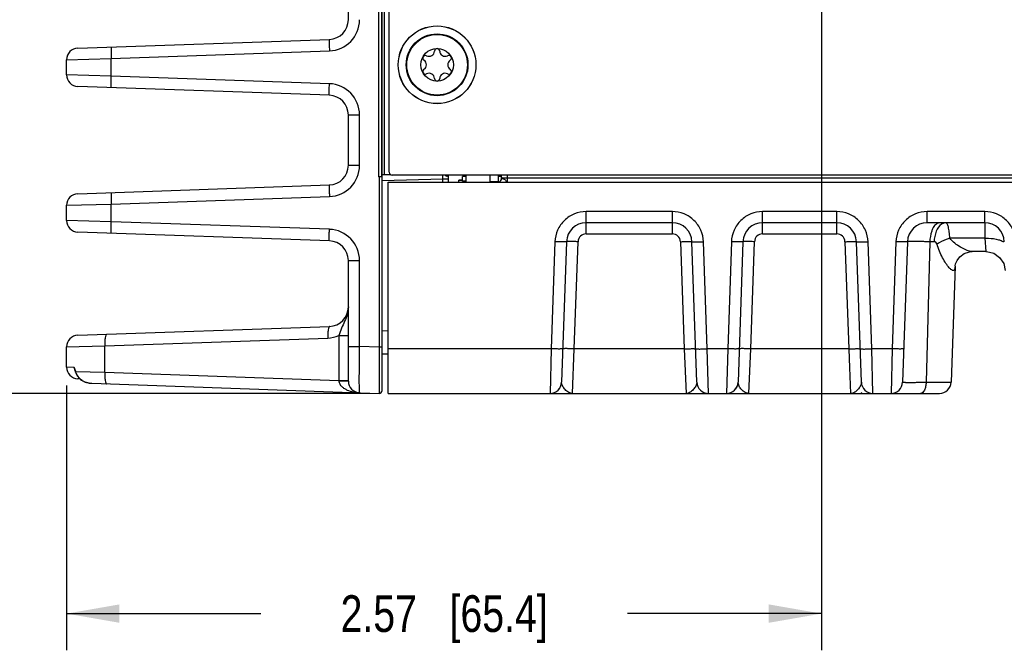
# Model space of a CAD drawing. Header units: inches. Extents: x 0 to 34, y 0 to 22.
# Tile 100 of 179: x 11.4 to 14.8, y 7.6 to 9.7. Entities that reach past the tile are written whole.
import ezdxf

# ---------------------------------------------------------------- set-up
doc = ezdxf.new("R2010")
doc.units = ezdxf.units.IN
doc.header["$LTSCALE"] = 1.87
doc.header["$MEASUREMENT"] = 0
doc.layers.get('0').update_dxf_attribs({"linetype": 'CONTINUOUS'})
for name, color, linetype in [('02___PRT_ALL_AXES', 7, 'CONTINUOUS'), ('COSMETIC', 7, 'CONTINUOUS'), ('DIMENSIONS', 7, 'CONTINUOUS'), ('ECAD_611110_01_11_R_2_0201_PKO_', 7, 'CONTINUOUS'), ('ECAD_712652_01_16_R_2_0402_PKO_', 7, 'CONTINUOUS'), ('ECAD_715793_01_24_C_2_0402_PKO_', 7, 'CONTINUOUS'), ('ECAD_735202_01_28_DS_2_0402', 7, 'CONTINUOUS'), ('ECAD_C1210_SPARE_90_C1210_REV1', 7, 'CONTINUOUS')]:
    doc.layers.add(name, color=color, linetype=linetype)
doc.styles.get("Standard").update_dxf_attribs({"font": 'txt', "width": 0.8})
doc.dimstyles.new('DIMSTYLE_1', dxfattribs={"dimtxt": 0.125, "dimasz": 0.18, "dimexe": 0.125, "dimexo": 0.0625, "dimgap": 0.0625, "dimtad": 0, "dimtih": 1, "dimtoh": 1, "dimzin": 4, "dimdsep": 46, "dimtxsty": 'STANDARD', "dimblk": '_FILLED', "dimblk1": '_FILLED', "dimblk2": '_FILLED', "dimcen": 0.09, "dimadec": 0, "dimazin": 0, "dimtp": 0.001, "dimtm": 0.001, "dimtfac": 1, "dimtofl": 0, "dimtmove": 0, "dimatfit": 3, "dimldrblk": '_FILLED', "dimfxl": 1, "dimtolj": 1, "dimtzin": 4, "dimarcsym": 0})
doc.dimstyles.new('DIMSTYLE_2', dxfattribs={"dimtxt": 0.125, "dimasz": 0.18, "dimexe": 0.125, "dimexo": 0.0625, "dimgap": 0.0625, "dimtad": 0, "dimtih": 1, "dimtoh": 1, "dimzin": 4, "dimdsep": 46, "dimtxsty": 'STANDARD', "dimblk": '_FILLED', "dimblk1": '_FILLED', "dimblk2": '_FILLED', "dimcen": 0.09, "dimadec": 0, "dimazin": 0, "dimtp": 0.01, "dimtm": 0.01, "dimtfac": 1, "dimtofl": 0, "dimtmove": 0, "dimatfit": 3, "dimldrblk": '_FILLED', "dimfxl": 1, "dimtolj": 1, "dimtzin": 4, "dimarcsym": 0})

# ---------------------------------------------------------------- blocks, each defined once
blk = doc.blocks.new('_FILLED')
at = {"color": 0, "linetype": 'BYBLOCK'}
blk.add_solid([(0, 0), (-1, 0.174), (-1, -0.174)], dxfattribs=at)
blk = doc.blocks.new('*D6')
at = {"layer": 'DIMENSIONS', "color": 2, "linetype": 'CONTINUOUS'}
for p, q in [((14.1662, 10.006), (14.1662, 7.5811)), ((11.5917, 8.483), (11.5917, 7.5811)), ((11.5917, 7.7061), (12.254, 7.7061)), ((14.1662, 7.7061), (13.504, 7.7061))]:
    blk.add_line(p, q, dxfattribs=at)
at = {"layer": 'DIMENSIONS', "color": 2, "linetype": 'CONTINUOUS', "xscale": 0.18, "yscale": 0.18, "zscale": 0.18, "rotation": 180}
blk.add_blockref('_FILLED', (11.5917, 7.7061), dxfattribs=at)
at = {"layer": 'DIMENSIONS', "color": 2, "linetype": 'CONTINUOUS', "xscale": 0.18, "yscale": 0.18, "zscale": 0.18}
blk.add_blockref('_FILLED', (14.1662, 7.7061), dxfattribs=at)
at = {"layer": 'DIMENSIONS', "color": 2, "linetype": 'CONTINUOUS', "insert": (12.879, 7.7686), "char_height": 0.125, "width": 1.125, "attachment_point": 2, "line_spacing_factor": 0.9}
blk.add_mtext('2.57{\\Ftxt.shx;\\W1.000000;\\H0.125000; }[65.4]', dxfattribs=at)
blk = doc.blocks.new('*D7')
at = {"layer": 'DIMENSIONS', "color": 2, "linetype": 'CONTINUOUS'}
for p, q in [((14.1662, 10.006), (14.1662, 7.5811)), ((14.8274, 10.006), (14.8274, 7.5811)), ((14.1662, 7.7061), (13.8062, 7.7061)), ((14.8274, 7.7061), (15.3852, 7.7061))]:
    blk.add_line(p, q, dxfattribs=at)
at = {"layer": 'DIMENSIONS', "color": 2, "linetype": 'CONTINUOUS', "xscale": 0.18, "yscale": 0.18, "zscale": 0.18}
blk.add_blockref('_FILLED', (14.1662, 7.7061), dxfattribs=at)
at = {"layer": 'DIMENSIONS', "color": 2, "linetype": 'CONTINUOUS', "xscale": 0.18, "yscale": 0.18, "zscale": 0.18, "rotation": 180}
blk.add_blockref('_FILLED', (14.8274, 7.7061), dxfattribs=at)
at = {"layer": 'DIMENSIONS', "color": 2, "linetype": 'CONTINUOUS', "insert": (15.4477, 7.7686), "char_height": 0.125, "width": 1.025, "attachment_point": 1, "line_spacing_factor": 0.9}
blk.add_mtext('.66{\\Ftxt.shx;\\W1.000000;\\H0.125000; }[16.8]', dxfattribs=at)
blk = doc.blocks.new('*D8')
at = {"layer": 'DIMENSIONS', "color": 6, "linetype": 'CONTINUOUS'}
for p, q in [((14.4342, 9.9831), (10.6547, 9.9831)), ((10.7797, 9.9831), (10.7797, 9.3446)), ((10.7797, 8.4562), (10.7797, 9.0946)), ((12.6252, 8.4562), (10.6547, 8.4562))]:
    blk.add_line(p, q, dxfattribs=at)
at = {"layer": 'DIMENSIONS', "color": 6, "linetype": 'CONTINUOUS', "xscale": 0.18, "yscale": 0.18, "zscale": 0.18}
for p, rotation in [((10.7797, 9.9831), 90), ((10.7797, 8.4562), 270)]:
    blk.add_blockref('_FILLED', p, dxfattribs=dict(at, rotation=rotation))
at = {"layer": 'DIMENSIONS', "color": 6, "linetype": 'CONTINUOUS', "insert": (10.7797, 9.2821), "char_height": 0.125, "width": 1.125, "attachment_point": 2, "line_spacing_factor": 0.9}
blk.add_mtext('1.53{\\Ftxt.shx;\\W1.000000;\\H0.125000; }[38.8]', dxfattribs=at)
blk = doc.blocks.new('*D21')
at = {"layer": 'DIMENSIONS', "color": 2, "linetype": 'CONTINUOUS'}
for p, q in [((14.4342, 9.9831), (10.6547, 9.9831)), ((10.7797, 9.9831), (10.7797, 9.3446)), ((10.7797, 8.4562), (10.7797, 9.0946)), ((12.6252, 8.4562), (10.6547, 8.4562))]:
    blk.add_line(p, q, dxfattribs=at)
at = {"layer": 'DIMENSIONS', "color": 2, "linetype": 'CONTINUOUS', "xscale": 0.18, "yscale": 0.18, "zscale": 0.18}
for p, rotation in [((10.7797, 9.9831), 90), ((10.7797, 8.4562), 270)]:
    blk.add_blockref('_FILLED', p, dxfattribs=dict(at, rotation=rotation))
at = {"layer": 'DIMENSIONS', "color": 2, "linetype": 'CONTINUOUS', "insert": (10.7797, 9.2821), "char_height": 0.125, "width": 1.125, "attachment_point": 2, "line_spacing_factor": 0.9}
blk.add_mtext('1.53{\\Ftxt.shx;\\W1.000000;\\H0.125000; }[38.8]', dxfattribs=at)
blk = doc.blocks.new('*D22')
at = {"layer": 'DIMENSIONS', "color": 2, "linetype": 'CONTINUOUS'}
for p, q in [((12.4108, 12.7546), (9.1547, 12.7546)), ((9.2797, 12.7546), (9.2797, 10.7304)), ((9.2797, 8.4562), (9.2797, 10.4804)), ((12.6252, 8.4562), (9.1547, 8.4562))]:
    blk.add_line(p, q, dxfattribs=at)
at = {"layer": 'DIMENSIONS', "color": 2, "linetype": 'CONTINUOUS', "xscale": 0.18, "yscale": 0.18, "zscale": 0.18}
for p, rotation in [((9.2797, 12.7546), 90), ((9.2797, 8.4562), 270)]:
    blk.add_blockref('_FILLED', p, dxfattribs=dict(at, rotation=rotation))
at = {"layer": 'DIMENSIONS', "color": 2, "linetype": 'CONTINUOUS', "insert": (9.2797, 10.6679), "char_height": 0.125, "width": 1.225, "attachment_point": 2, "line_spacing_factor": 0.9}
blk.add_mtext('4.30{\\Ftxt.shx;\\W1.000000;\\H0.125000; }[109.2]', dxfattribs=at)

msp = doc.modelspace()

# ---------------------------------------------------------------- linework, layer by layer
at = {"color": 7, "linetype": 'CONTINUOUS'}
for p, q in [((12.692, 9.2098), (12.692, 12.6628)), ((12.6547, 12.2797), (12.6547, 9.1942)), ((12.6649, 12.2789), (12.6649, 9.195)), ((12.6666, 11.8164), (12.6666, 9.2007)), ((12.6744, 11.8164), (12.6744, 9.2015)), ((12.5524, 9.7294), (12.5524, 10.3973)), ((11.6297, 9.6325), (12.4878, 9.6625)), ((11.7437, 9.5972), (12.4878, 9.6232)), ((11.5917, 9.5932), (11.7437, 9.5972)), ((11.5917, 9.5413), (11.5917, 9.5932)), ((11.7437, 9.5373), (11.7437, 9.5972)), ((11.7437, 9.5373), (11.5917, 9.5413)), ((12.4878, 9.5113), (11.7437, 9.5373)), ((12.4878, 9.472), (11.6297, 9.5019)), ((12.5524, 9.2333), (12.5524, 9.4051)), ((12.5524, 9.4051), (12.5904, 9.4051)), ((12.5904, 9.2333), (12.5904, 9.4051)), ((12.5524, 9.2333), (12.5904, 9.2333)), ((12.6664, 9.1996), (12.6665, 9.2004)), ((12.6666, 9.2007), (12.6665, 9.2004)), ((12.6667, 9.2008), (12.6666, 9.2007)), ((12.6744, 9.2015), (12.6958, 9.2021)), ((12.6573, 9.1942), (12.6547, 9.1942)), ((12.6626, 9.1945), (12.6568, 9.1942)), ((12.6573, 9.1942), (12.6573, 8.6139)), ((12.6651, 9.1958), (12.666, 9.1989)), ((12.666, 9.1989), (12.6675, 9.1989)), ((12.6675, 8.4663), (12.6675, 9.1989)), ((12.6675, 9.1817), (12.8747, 9.1871)), ((12.6877, 8.4562), (12.6877, 9.1754)), ((12.6877, 9.1754), (24.4656, 9.1754)), ((15.512, 9.1998), (12.702, 9.1998)), ((12.8747, 9.1871), (12.875, 9.1999)), ((12.8747, 9.1754), (12.8747, 9.1871)), ((12.8747, 9.1871), (12.8939, 9.1871)), ((12.8939, 9.1754), (12.8939, 9.1998)), ((13.0744, 9.1874), (13.0746, 9.1998)), ((13.0746, 9.19), (13.0744, 9.19)), ((13.0744, 9.1885), (13.0745, 9.1888)), ((13.0745, 9.1888), (13.0746, 9.1894)), ((13.0941, 9.19), (13.0935, 9.1754)), ((13.0943, 9.1998), (13.0941, 9.19)), ((15.1806, 9.19), (13.0941, 9.19)), ((11.6297, 9.1365), (12.4878, 9.1664)), ((11.5917, 9.0971), (11.7437, 9.1011)), ((11.7437, 9.1011), (12.4878, 9.1271)), ((11.7437, 9.0412), (11.7437, 9.1011)), ((11.5917, 9.0452), (11.5917, 9.0971)), ((13.3632, 8.9997), (13.3632, 9.0756)), ((13.6573, 9.0756), (13.3632, 9.0756)), ((13.6573, 8.9997), (13.6573, 9.0756)), ((13.9649, 8.9997), (13.9649, 9.0756)), ((14.2183, 9.0756), (13.9649, 9.0756)), ((14.2183, 8.9997), (14.2183, 9.0756)), ((14.526, 9.0377), (14.526, 9.0756)), ((14.7225, 9.0756), (14.526, 9.0756)), ((14.7225, 9.0377), (14.7225, 9.0756)), ((11.7437, 9.0412), (11.5917, 9.0452)), ((12.4878, 9.0153), (11.7437, 9.0412)), ((13.6573, 9.0377), (13.3632, 9.0377)), ((14.2183, 9.0377), (13.9649, 9.0377)), ((14.7225, 9.0377), (14.526, 9.0377)), ((14.7225, 9.0377), (14.7227, 8.9849)), ((12.4878, 8.9759), (11.6297, 9.0059)), ((13.3632, 8.9997), (13.6573, 8.9997)), ((13.9649, 8.9997), (14.2183, 8.9997)), ((13.2569, 8.9731), (13.2442, 8.6081)), ((13.2963, 8.9731), (13.2796, 8.4942)), ((13.3229, 8.6082), (13.3356, 8.9731)), ((13.6848, 8.9731), (13.6976, 8.6081)), ((13.7409, 8.4942), (13.7242, 8.9731)), ((13.7762, 8.6081), (13.7635, 8.9731)), ((13.8587, 8.9731), (13.846, 8.6081)), ((13.8981, 8.9731), (13.8813, 8.4942)), ((13.9247, 8.6082), (13.9374, 8.9731)), ((14.2458, 8.9731), (14.2586, 8.6081)), ((14.3019, 8.4942), (14.2852, 8.9731)), ((14.3373, 8.6081), (14.3245, 8.9731)), ((14.4197, 8.9731), (14.407, 8.6081)), ((14.4591, 8.9731), (14.4424, 8.4942)), ((14.5354, 8.9731), (14.5227, 8.4942)), ((14.5501, 8.9731), (14.5354, 8.9731)), ((14.7227, 8.9849), (14.6035, 8.9849)), ((14.7227, 8.9849), (14.7259, 8.9392)), ((14.7259, 8.9392), (14.6798, 8.9392)), ((12.5524, 8.4982), (12.5524, 8.909)), ((12.5524, 8.909), (12.5904, 8.909)), ((12.5904, 8.6162), (12.5904, 8.909)), ((14.7872, 8.8991), (14.7928, 8.875)), ((14.6215, 8.89), (14.6077, 8.4942)), ((14.6215, 8.89), (14.6216, 8.8903)), ((14.6216, 8.8907), (14.6229, 8.8975)), ((14.6216, 8.8903), (14.6216, 8.8907)), ((11.6297, 8.6543), (12.4878, 8.6843)), ((12.6675, 8.6698), (12.6877, 8.6704)), ((11.7219, 8.6184), (12.4823, 8.645)), ((12.5198, 8.6532), (12.5198, 8.5005)), ((12.5198, 8.6532), (12.5524, 8.6532)), ((11.5917, 8.615), (11.7219, 8.6184)), ((11.5917, 8.5455), (11.5917, 8.615)), ((11.7219, 8.5283), (11.7219, 8.6184)), ((12.5524, 8.6162), (12.5904, 8.6162)), ((12.6573, 8.6139), (12.5904, 8.6162)), ((12.6573, 8.6139), (12.6572, 8.5158)), ((12.6675, 8.6139), (12.6573, 8.6139)), ((13.2442, 8.6081), (12.6877, 8.6081)), ((13.2442, 8.6081), (13.2402, 8.4562)), ((13.3162, 8.4562), (13.3229, 8.6082)), ((13.6976, 8.6081), (13.3229, 8.6082)), ((13.6976, 8.6081), (13.7042, 8.4562)), ((13.846, 8.6081), (13.7762, 8.6081)), ((13.7802, 8.4562), (13.7762, 8.6081)), ((13.846, 8.6081), (13.842, 8.4562)), ((13.918, 8.4562), (13.9247, 8.6082)), ((14.2586, 8.6081), (13.9247, 8.6082)), ((14.2586, 8.6081), (14.26, 8.5747)), ((14.407, 8.6081), (14.3373, 8.6081)), ((14.3412, 8.4562), (14.3373, 8.6081)), ((14.407, 8.6081), (14.403, 8.4562)), ((12.6675, 8.5911), (12.6877, 8.5916)), ((14.26, 8.5747), (14.2614, 8.5441)), ((11.6177, 8.5448), (11.5917, 8.5455)), ((11.62, 8.5374), (11.6177, 8.5448)), ((11.6202, 8.534), (11.621, 8.5317)), ((11.6202, 8.534), (11.6202, 8.534)), ((11.621, 8.5317), (11.6217, 8.5296)), ((11.6217, 8.5296), (11.6219, 8.5305)), ((11.6217, 8.5296), (11.6235, 8.525)), ((11.622, 8.5316), (11.6218, 8.5323)), ((11.6219, 8.5305), (11.6222, 8.5309)), ((11.6222, 8.5309), (11.622, 8.5316)), ((11.6222, 8.5309), (11.7219, 8.5283)), ((14.2614, 8.5441), (14.2652, 8.4562)), ((11.6235, 8.525), (11.6281, 8.5161)), ((11.6281, 8.5161), (11.6354, 8.5069)), ((11.6364, 8.5059), (11.6297, 8.5062)), ((11.6354, 8.5069), (11.6385, 8.504)), ((11.6365, 8.5059), (11.6385, 8.504)), ((11.6385, 8.504), (11.6389, 8.5043)), ((11.6385, 8.504), (11.6421, 8.5012)), ((11.6385, 8.504), (11.6421, 8.5012)), ((11.6421, 8.5012), (11.6548, 8.4947)), ((11.7219, 8.5283), (12.5198, 8.5005)), ((12.5198, 8.5005), (12.5524, 8.5005)), ((12.6572, 8.5158), (12.6572, 8.5104)), ((12.6572, 8.5104), (12.6573, 8.4565)), ((11.6548, 8.4947), (11.6698, 8.4913)), ((11.6698, 8.4913), (11.677, 8.4907)), ((11.677, 8.4907), (12.6573, 8.4565)), ((14.5227, 8.4942), (14.6077, 8.4942)), ((12.6877, 8.4562), (14.5683, 8.4562))]:
    msp.add_line(p, q, dxfattribs=at)
for points in [[(13.0744, 9.1885), (13.0742, 9.1866), (13.0721, 9.1814), (13.0677, 9.1772)], [(14.6231, 8.8979), (14.6281, 8.9095), (14.6379, 8.9221), (14.6523, 8.9325), (14.6701, 8.9384), (14.6798, 8.9392)], [(14.7259, 8.9392), (14.7291, 8.9392), (14.7531, 8.9335), (14.7734, 8.9195), (14.7872, 8.8991)], [(14.6215, 8.8899), (14.6216, 8.8909), (14.6231, 8.8979)]]:
    msp.add_lwpolyline(points, dxfattribs=at)
for radius in [0.1325, 0.1053, 0.1033, 0.0555]:
    msp.add_circle((12.855, 9.5758), radius, dxfattribs=at)
for centre, radius, start, end in [((12.4841, 9.7294), 0.1063, 272.0014, 359.9986), ((12.4854, 9.7294), 0.0669, 271.9993, 359.999), ((11.6311, 9.5932), 0.0394, 92, 180), ((12.8149, 9.5989), 0.00906, 61.6303, 238.3697), ((12.8278, 9.6228), 0.0181, 241.6303, 358.3697), ((12.855, 9.622), 0.00906, 1.6303, 178.3697), ((12.8821, 9.6228), 0.0181, 181.6303, 298.3697), ((12.895, 9.5989), 0.00906, 301.6303, 118.3697), ((12.8007, 9.5758), 0.0181, 301.6303, 58.3697), ((12.9093, 9.5758), 0.0181, 121.6303, 238.3697), ((11.6311, 9.5413), 0.0394, 179.9999, 267.9982), ((12.8149, 9.5527), 0.00906, 121.6303, 298.3697), ((12.8278, 9.5287), 0.0181, 1.6303, 118.3697), ((12.8821, 9.5287), 0.0181, 61.6303, 178.3697), ((12.895, 9.5527), 0.00906, 241.6303, 58.3697), ((12.4841, 9.4051), 0.1063, 0.0014, 87.9986), ((12.855, 9.5295), 0.00906, 181.6303, 358.3697), ((12.4854, 9.4051), 0.0669, 0.001, 88.0007), ((12.4841, 9.2333), 0.1063, 272.0014, 359.9986), ((12.4854, 9.2333), 0.0669, 271.9993, 359.999), ((12.702, 9.2098), 0.01, 180, 270), ((12.6972, 9.1971), 0.0309, 175.4102, 176.4727), ((11.6311, 9.0971), 0.0394, 92.0018, 180.0001), ((11.6311, 9.0452), 0.0394, 180, 268), ((13.3632, 8.9707), 0.0669, 89.9966, 177.9969), ((13.6573, 8.9707), 0.0669, 1.9968, 89.997), ((13.9649, 8.9707), 0.0669, 89.9966, 177.9969), ((14.2183, 8.9707), 0.0669, 2.0043, 90.0034), ((14.526, 8.9707), 0.0669, 90.0042, 177.9905), ((14.7225, 8.9707), 0.0669, 2.0107, 89.997), ((12.4841, 8.909), 0.1063, 0.0014, 87.9986), ((13.3632, 8.9721), 0.0276, 90.0137, 177.9863), ((13.6573, 8.9721), 0.0276, 2.0137, 89.9863), ((13.9649, 8.9721), 0.0276, 90.0137, 177.9863), ((14.2183, 8.9721), 0.0276, 2.0137, 89.9863), ((14.5992, 8.9905), 0.0603, 149.5338, 151.955), ((12.4854, 8.909), 0.0669, 0.001, 88.0007), ((12.4854, 8.7512), 0.0669, 271.9967, 360), ((11.6311, 8.615), 0.0394, 92, 180), ((11.6311, 8.5455), 0.0394, 180, 268), ((11.7979, 8.5974), 0.1878, 198.6594, 199.481), ((11.6533, 8.5457), 0.0358, 203.3312, 209.3435), ((11.982, 8.6626), 0.3831, 199.4875, 199.8912), ((11.7275, 8.5652), 0.1107, 198.012, 198.5536), ((11.6779, 8.5469), 0.0578, 208.8667, 214.5001), ((11.6766, 8.546), 0.0562, 214.5035, 221.0004), ((11.6753, 8.5448), 0.0545, 220.9997, 228.0464), ((12.2896, 8.4927), 0.2303, 1.6508, 1.9339), ((12.5917, 8.4982), 0.0394, 180, 268), ((11.6791, 8.5669), 0.0761, 262.2467, 263.5135), ((11.6798, 8.573), 0.0823, 263.5584, 268.0464), ((12.6577, 8.4664), 0.00984, 268.0003, 359.99), ((13.2402, 8.4955), 0.0394, 270, 358), ((13.2402, 8.4955), 0.0394, 323.7052, 331.6668), ((13.7802, 8.4955), 0.0394, 182.0091, 270.0003), ((13.7802, 8.4955), 0.0394, 181.9998, 270.0001), ((13.842, 8.4955), 0.0394, 270, 358), ((13.842, 8.4955), 0.0394, 323.7056, 331.6672), ((14.3412, 8.4955), 0.0394, 182.0091, 270.0003), ((14.3412, 8.4955), 0.0394, 181.9998, 270.0001), ((14.403, 8.4955), 0.0394, 270, 358), ((14.403, 8.4955), 0.0394, 269.9915, 357.9997), ((14.5684, 8.4955), 0.0394, 270, 358), ((14.3055, 8.4601), 0.00394, 185, 241.6667)]:
    msp.add_arc(centre, radius, start, end, dxfattribs=at)
for points, knots in [([(12.4878, 9.6625), (12.4877, 9.6625), (12.4876, 9.6621), (12.4875, 9.6617), (12.4874, 9.6607), (12.4873, 9.6587), (12.4872, 9.6554), (12.4872, 9.6506), (12.4872, 9.6447), (12.4874, 9.6355), (12.4876, 9.6282), (12.4878, 9.6232)], [0, 0, 0, 0, 0.005911, 0.020689, 0.044676, 0.077779, 0.170232, 0.29432, 0.445489, 0.618082, 1, 1, 1, 1]), ([(11.7437, 9.6365), (11.7437, 9.6365), (11.7436, 9.6362), (11.7435, 9.6357), (11.7434, 9.6347), (11.7433, 9.6327), (11.7432, 9.6295), (11.7432, 9.6246), (11.7432, 9.6187), (11.7433, 9.6095), (11.7436, 9.6022), (11.7437, 9.5972)], [0, 0, 0, 0, 0.005911, 0.020689, 0.044676, 0.077779, 0.170232, 0.29432, 0.445489, 0.618082, 1, 1, 1, 1]), ([(11.7437, 9.498), (11.7437, 9.498), (11.7436, 9.4983), (11.7435, 9.4988), (11.7434, 9.4998), (11.7433, 9.5017), (11.7432, 9.505), (11.7432, 9.5099), (11.7432, 9.5157), (11.7433, 9.525), (11.7436, 9.5323), (11.7437, 9.5373)], [0, 0, 0, 0, 0.005911, 0.020689, 0.044676, 0.077779, 0.170232, 0.29432, 0.445489, 0.618082, 1, 1, 1, 1]), ([(12.4878, 9.472), (12.4877, 9.472), (12.4876, 9.4723), (12.4875, 9.4728), (12.4874, 9.4738), (12.4873, 9.4757), (12.4872, 9.479), (12.4872, 9.4839), (12.4872, 9.4898), (12.4874, 9.499), (12.4876, 9.5063), (12.4878, 9.5113)], [0, 0, 0, 0, 0.005911, 0.020689, 0.044676, 0.077779, 0.170232, 0.29432, 0.445489, 0.618082, 1, 1, 1, 1]), ([(12.6744, 9.2015), (12.6728, 9.2015), (12.6705, 9.2014), (12.6679, 9.2011), (12.667, 9.2009), (12.6667, 9.2008)], [0, 0, 0, 0, 0.645101, 0.872493, 1, 1, 1, 1]), ([(12.6675, 9.195), (12.6675, 9.1949), (12.6672, 9.1948), (12.6666, 9.1947), (12.6656, 9.1945), (12.6636, 9.1943), (12.6606, 9.1942), (12.6581, 9.1942), (12.6568, 9.1942)], [0, 0, 0, 0, 0.025437, 0.085036, 0.179424, 0.305012, 0.628289, 1, 1, 1, 1]), ([(12.8828, 9.1997), (12.8842, 9.1982), (12.8869, 9.196), (12.8911, 9.1972), (12.8922, 9.1988), (12.8927, 9.1997)], [0, 0, 0, 0, 0.515119, 0.748915, 1, 1, 1, 1]), ([(13.0941, 9.19), (13.0898, 9.19), (13.0833, 9.19), (13.0768, 9.1902), (13.0746, 9.19)], [0, 0, 0, 0, 0.664697, 1, 1, 1, 1]), ([(13.0746, 9.1894), (13.0751, 9.1893), (13.076, 9.1886), (13.0782, 9.1881), (13.081, 9.1877), (13.0831, 9.1869), (13.0842, 9.1864)], [0, 0, 0, 0, 0.129076, 0.346488, 0.642123, 1, 1, 1, 1]), ([(13.0881, 9.1832), (13.0894, 9.1815), (13.0908, 9.1791), (13.0925, 9.1754), (13.0935, 9.1754)], [0, 0, 0, 0, 0.673032, 1, 1, 1, 1]), ([(11.7437, 9.1405), (11.7437, 9.1405), (11.7436, 9.1401), (11.7435, 9.1396), (11.7434, 9.1386), (11.7433, 9.1367), (11.7432, 9.1334), (11.7432, 9.1286), (11.7432, 9.1227), (11.7433, 9.1134), (11.7436, 9.1061), (11.7437, 9.1011)], [0, 0, 0, 0, 0.005911, 0.020689, 0.044676, 0.077779, 0.170232, 0.29432, 0.445489, 0.618082, 1, 1, 1, 1]), ([(12.4878, 9.1664), (12.4877, 9.1664), (12.4876, 9.1661), (12.4875, 9.1656), (12.4874, 9.1646), (12.4873, 9.1627), (12.4872, 9.1594), (12.4872, 9.1545), (12.4872, 9.1487), (12.4874, 9.1394), (12.4876, 9.1321), (12.4878, 9.1271)], [0, 0, 0, 0, 0.005911, 0.020689, 0.044676, 0.077779, 0.170232, 0.29432, 0.445489, 0.618082, 1, 1, 1, 1]), ([(13.3632, 9.0756), (13.3496, 9.0757), (13.3223, 9.0704), (13.2875, 9.0477), (13.2636, 9.0137), (13.2574, 8.9866), (13.2569, 8.9731)], [0, 0, 0, 0, 0.250098, 0.500094, 0.750034, 1, 1, 1, 1]), ([(13.7635, 8.9731), (13.763, 8.9866), (13.7568, 9.0137), (13.7329, 9.0477), (13.6981, 9.0704), (13.6708, 9.0757), (13.6573, 9.0756)], [0, 0, 0, 0, 0.249963, 0.499904, 0.7499, 1, 1, 1, 1]), ([(13.9649, 9.0756), (13.9514, 9.0757), (13.9241, 9.0704), (13.8893, 9.0477), (13.8654, 9.0137), (13.8592, 8.9866), (13.8587, 8.9731)], [0, 0, 0, 0, 0.250098, 0.500094, 0.750034, 1, 1, 1, 1]), ([(14.3245, 8.9731), (14.3241, 8.9866), (14.3178, 9.0137), (14.294, 9.0477), (14.2592, 9.0704), (14.2318, 9.0757), (14.2183, 9.0756)], [0, 0, 0, 0, 0.249964, 0.499905, 0.7499, 1, 1, 1, 1]), ([(14.526, 9.0756), (14.5124, 9.0757), (14.4851, 9.0704), (14.4503, 9.0477), (14.4264, 9.0137), (14.4202, 8.9866), (14.4197, 8.9731)], [0, 0, 0, 0, 0.250098, 0.500095, 0.750035, 1, 1, 1, 1]), ([(14.8287, 8.9731), (14.8282, 8.9866), (14.822, 9.0137), (14.7981, 9.0477), (14.7633, 9.0704), (14.736, 9.0757), (14.7225, 9.0756)], [0, 0, 0, 0, 0.249963, 0.499904, 0.7499, 1, 1, 1, 1]), ([(11.7437, 9.0019), (11.7437, 9.0019), (11.7436, 9.0023), (11.7435, 9.0027), (11.7434, 9.0037), (11.7433, 9.0057), (11.7432, 9.009), (11.7432, 9.0138), (11.7432, 9.0197), (11.7433, 9.0289), (11.7436, 9.0362), (11.7437, 9.0412)], [0, 0, 0, 0, 0.005911, 0.020689, 0.044676, 0.077779, 0.170232, 0.29432, 0.445489, 0.618082, 1, 1, 1, 1]), ([(14.5699, 9.0377), (14.5656, 9.0377), (14.5559, 9.0337), (14.5499, 9.0257), (14.5472, 9.0211)], [0, 0, 0, 0, 0.442223, 1, 1, 1, 1]), ([(14.575, 9.0328), (14.5668, 9.0273), (14.5541, 9.0074), (14.5504, 8.9853), (14.5501, 8.9731)], [0, 0, 0, 0, 0.445569, 1, 1, 1, 1]), ([(14.5899, 9.0377), (14.5886, 9.0377), (14.5834, 9.0372), (14.5783, 9.035), (14.575, 9.0328)], [0, 0, 0, 0, 0.240978, 1, 1, 1, 1]), ([(14.6035, 8.9849), (14.6031, 8.9921), (14.602, 9.005), (14.5997, 9.0198), (14.5969, 9.0291), (14.5948, 9.0342), (14.5919, 9.0377), (14.5899, 9.0377)], [0, 0, 0, 0, 0.384313, 0.689825, 0.805371, 0.894219, 1, 1, 1, 1]), ([(12.4878, 8.9759), (12.4877, 8.9759), (12.4876, 8.9763), (12.4875, 8.9768), (12.4874, 8.9777), (12.4873, 8.9797), (12.4872, 8.983), (12.4872, 8.9878), (12.4872, 8.9937), (12.4874, 9.003), (12.4876, 9.0102), (12.4878, 9.0153)], [0, 0, 0, 0, 0.005911, 0.020689, 0.044676, 0.077779, 0.170232, 0.29432, 0.445489, 0.618082, 1, 1, 1, 1]), ([(14.5459, 9.0189), (14.5443, 9.0157), (14.538, 9.0012), (14.5357, 8.9853), (14.5354, 8.9731)], [0, 0, 0, 0, 0.225485, 1, 1, 1, 1]), ([(13.2963, 8.9731), (13.2963, 8.9728), (13.2947, 8.9729), (13.293, 8.9725), (13.2891, 8.9725), (13.2844, 8.9725), (13.2785, 8.9725), (13.2692, 8.9727), (13.2619, 8.9729), (13.2569, 8.9731)], [0, 0, 0, 0, 0.020389, 0.077486, 0.169968, 0.294095, 0.445312, 0.617961, 1, 1, 1, 1]), ([(13.3356, 8.9731), (13.3306, 8.9732), (13.3233, 8.9734), (13.3141, 8.9736), (13.3081, 8.9737), (13.3034, 8.9736), (13.2996, 8.9736), (13.2978, 8.9732), (13.2963, 8.9733), (13.2963, 8.9731)], [0, 0, 0, 0, 0.382039, 0.554688, 0.705905, 0.830032, 0.922514, 0.979611, 1, 1, 1, 1]), ([(13.6848, 8.9731), (13.6898, 8.9732), (13.6971, 8.9734), (13.7064, 8.9736), (13.7123, 8.9737), (13.717, 8.9736), (13.7209, 8.9736), (13.7226, 8.9732), (13.7241, 8.9733), (13.7242, 8.9731)], [0, 0, 0, 0, 0.382039, 0.554688, 0.705905, 0.830032, 0.922514, 0.979611, 1, 1, 1, 1]), ([(13.7242, 8.9731), (13.7242, 8.9728), (13.7257, 8.9729), (13.7274, 8.9725), (13.7313, 8.9725), (13.736, 8.9725), (13.7419, 8.9725), (13.7512, 8.9727), (13.7585, 8.9729), (13.7635, 8.9731)], [0, 0, 0, 0, 0.020389, 0.077486, 0.169968, 0.294095, 0.445312, 0.617961, 1, 1, 1, 1]), ([(13.8981, 8.9731), (13.898, 8.9728), (13.8965, 8.9729), (13.8948, 8.9725), (13.8909, 8.9725), (13.8862, 8.9725), (13.8803, 8.9725), (13.871, 8.9727), (13.8637, 8.9729), (13.8587, 8.9731)], [0, 0, 0, 0, 0.020389, 0.077486, 0.169968, 0.294095, 0.445312, 0.617961, 1, 1, 1, 1]), ([(13.9374, 8.9731), (13.9324, 8.9732), (13.9251, 8.9734), (13.9158, 8.9736), (13.9099, 8.9737), (13.9052, 8.9736), (13.9013, 8.9736), (13.8996, 8.9732), (13.8981, 8.9733), (13.8981, 8.9731)], [0, 0, 0, 0, 0.382039, 0.554688, 0.705905, 0.830032, 0.922514, 0.979611, 1, 1, 1, 1]), ([(14.2458, 8.9731), (14.2508, 8.9732), (14.2581, 8.9734), (14.2674, 8.9736), (14.2733, 8.9737), (14.278, 8.9736), (14.2819, 8.9736), (14.2836, 8.9732), (14.2852, 8.9733), (14.2852, 8.9731)], [0, 0, 0, 0, 0.382039, 0.554688, 0.705905, 0.830032, 0.922514, 0.979611, 1, 1, 1, 1]), ([(14.2852, 8.9731), (14.2852, 8.9728), (14.2867, 8.9729), (14.2885, 8.9725), (14.2923, 8.9725), (14.297, 8.9725), (14.303, 8.9725), (14.3122, 8.9727), (14.3195, 8.9729), (14.3245, 8.9731)], [0, 0, 0, 0, 0.020389, 0.077486, 0.169968, 0.294095, 0.445312, 0.617961, 1, 1, 1, 1]), ([(14.4591, 8.9731), (14.4591, 8.9728), (14.4575, 8.9729), (14.4558, 8.9725), (14.4519, 8.9725), (14.4472, 8.9725), (14.4413, 8.9725), (14.432, 8.9727), (14.4247, 8.9729), (14.4197, 8.9731)], [0, 0, 0, 0, 0.020389, 0.077486, 0.169968, 0.294095, 0.445312, 0.617961, 1, 1, 1, 1]), ([(14.5354, 8.9731), (14.5299, 8.9731), (14.5193, 8.9732), (14.5044, 8.9733), (14.4913, 8.9734), (14.4802, 8.9734), (14.4715, 8.9734), (14.4656, 8.9734), (14.4623, 8.9733), (14.4605, 8.9733), (14.4598, 8.9731), (14.4591, 8.9732), (14.4591, 8.9731)], [0, 0, 0, 0, 0.217792, 0.414834, 0.587283, 0.732396, 0.847834, 0.931771, 0.96142, 0.982704, 0.995563, 1, 1, 1, 1]), ([(14.56, 8.9651), (14.5594, 8.9674), (14.5569, 8.9717), (14.5522, 8.9731), (14.5501, 8.9731)], [0, 0, 0, 0, 0.52671, 1, 1, 1, 1]), ([(14.6035, 8.9849), (14.5995, 8.9836), (14.5844, 8.9784), (14.5699, 8.9715), (14.56, 8.9651)], [0, 0, 0, 0, 0.263549, 1, 1, 1, 1]), ([(14.6748, 8.9398), (14.6691, 8.9408), (14.6571, 8.9454), (14.6389, 8.9547), (14.6199, 8.9673), (14.6081, 8.9783), (14.6035, 8.9849)], [0, 0, 0, 0, 0.201787, 0.446806, 0.715686, 1, 1, 1, 1]), ([(14.7227, 8.9849), (14.727, 8.985), (14.7428, 8.985), (14.7587, 8.9832), (14.7698, 8.98)], [0, 0, 0, 0, 0.272898, 1, 1, 1, 1]), ([(14.7698, 8.98), (14.7717, 8.9794), (14.7778, 8.9774), (14.7839, 8.9743), (14.7869, 8.971)], [0, 0, 0, 0, 0.305184, 1, 1, 1, 1]), ([(14.6016, 8.8842), (14.5974, 8.8888), (14.5893, 8.8999), (14.5736, 8.926), (14.5642, 8.9488), (14.56, 8.9651)], [0, 0, 0, 0, 0.204191, 0.447744, 1, 1, 1, 1]), ([(14.6215, 8.8899), (14.6215, 8.8879), (14.6212, 8.8844), (14.6203, 8.8798), (14.6189, 8.8763), (14.6151, 8.8737), (14.6079, 8.8774), (14.6041, 8.8814), (14.6016, 8.8842)], [0, 0, 0, 0, 0.17137, 0.307418, 0.408683, 0.486782, 0.678474, 1, 1, 1, 1]), ([(12.5524, 8.7512), (12.5524, 8.7427), (12.5497, 8.7256), (12.54, 8.7017), (12.5285, 8.6783), (12.5224, 8.6618), (12.5198, 8.6532)], [0, 0, 0, 0, 0.245883, 0.492882, 0.742413, 1, 1, 1, 1]), ([(12.4878, 8.6843), (12.4873, 8.6843), (12.4861, 8.6833), (12.4845, 8.6794), (12.483, 8.6714), (12.4821, 8.6592), (12.4822, 8.65), (12.4823, 8.645)], [0, 0, 0, 0, 0.037517, 0.10062, 0.316173, 0.630711, 1, 1, 1, 1]), ([(11.7273, 8.6577), (11.7268, 8.6577), (11.7257, 8.6567), (11.724, 8.6528), (11.7226, 8.6448), (11.7217, 8.6327), (11.7217, 8.6234), (11.7219, 8.6184)], [0, 0, 0, 0, 0.037517, 0.10062, 0.316173, 0.630711, 1, 1, 1, 1]), ([(12.5904, 8.4589), (12.5903, 8.4589), (12.5903, 8.4592), (12.5902, 8.4597), (12.5902, 8.4607), (12.5901, 8.462), (12.5901, 8.4637), (12.59, 8.4667), (12.5899, 8.4713), (12.5899, 8.4779), (12.5898, 8.4858), (12.5898, 8.495), (12.5898, 8.5095), (12.5898, 8.5299), (12.5899, 8.5568), (12.5901, 8.5859), (12.5903, 8.606), (12.5904, 8.6162)], [0, 0, 0, 0, 0.001294, 0.004941, 0.010966, 0.019365, 0.030126, 0.043226, 0.07629, 0.118246, 0.168694, 0.227138, 0.293033, 0.444547, 0.617383, 0.804966, 1, 1, 1, 1]), ([(13.2835, 8.6081), (13.2835, 8.6079), (13.282, 8.608), (13.2802, 8.6076), (13.2764, 8.6076), (13.2717, 8.6075), (13.2657, 8.6076), (13.2565, 8.6078), (13.2492, 8.608), (13.2442, 8.6081)], [0, 0, 0, 0, 0.020389, 0.077485, 0.169968, 0.294094, 0.445312, 0.61796, 1, 1, 1, 1]), ([(13.3229, 8.6081), (13.3179, 8.6083), (13.3106, 8.6085), (13.3013, 8.6087), (13.2954, 8.6087), (13.2907, 8.6087), (13.2868, 8.6087), (13.2851, 8.6083), (13.2835, 8.6084), (13.2835, 8.6081)], [0, 0, 0, 0, 0.382039, 0.554688, 0.705905, 0.830032, 0.922514, 0.979611, 1, 1, 1, 1]), ([(13.6976, 8.6081), (13.7026, 8.6083), (13.7099, 8.6085), (13.7191, 8.6087), (13.725, 8.6087), (13.7298, 8.6087), (13.7336, 8.6087), (13.7354, 8.6083), (13.7369, 8.6084), (13.7369, 8.6081)], [0, 0, 0, 0, 0.382039, 0.554688, 0.705905, 0.830032, 0.922514, 0.979611, 1, 1, 1, 1]), ([(13.7369, 8.6081), (13.7369, 8.6079), (13.7384, 8.608), (13.7402, 8.6076), (13.744, 8.6076), (13.7488, 8.6075), (13.7547, 8.6076), (13.7639, 8.6078), (13.7712, 8.608), (13.7762, 8.6081)], [0, 0, 0, 0, 0.020389, 0.077486, 0.169968, 0.294095, 0.445312, 0.617961, 1, 1, 1, 1]), ([(13.8853, 8.6081), (13.8853, 8.6079), (13.8838, 8.608), (13.882, 8.6076), (13.8782, 8.6076), (13.8734, 8.6075), (13.8675, 8.6076), (13.8583, 8.6078), (13.851, 8.608), (13.846, 8.6081)], [0, 0, 0, 0, 0.020389, 0.077485, 0.169968, 0.294094, 0.445312, 0.61796, 1, 1, 1, 1]), ([(13.9247, 8.6081), (13.9196, 8.6083), (13.9124, 8.6085), (13.9031, 8.6087), (13.8972, 8.6087), (13.8925, 8.6087), (13.8886, 8.6087), (13.8869, 8.6083), (13.8853, 8.6084), (13.8853, 8.6081)], [0, 0, 0, 0, 0.382039, 0.554688, 0.705905, 0.830032, 0.922514, 0.979611, 1, 1, 1, 1]), ([(14.2586, 8.6081), (14.2636, 8.6083), (14.2709, 8.6085), (14.2801, 8.6087), (14.2861, 8.6087), (14.2908, 8.6087), (14.2946, 8.6087), (14.2964, 8.6083), (14.2979, 8.6084), (14.2979, 8.6081)], [0, 0, 0, 0, 0.382039, 0.554688, 0.705905, 0.830032, 0.922514, 0.979611, 1, 1, 1, 1]), ([(14.2979, 8.6081), (14.2979, 8.6079), (14.2995, 8.608), (14.3012, 8.6076), (14.3051, 8.6076), (14.3098, 8.6075), (14.3157, 8.6076), (14.325, 8.6078), (14.3323, 8.608), (14.3373, 8.6081)], [0, 0, 0, 0, 0.020389, 0.077486, 0.169968, 0.294095, 0.445312, 0.617961, 1, 1, 1, 1]), ([(14.4463, 8.6081), (14.4463, 8.6079), (14.4448, 8.608), (14.443, 8.6076), (14.4392, 8.6076), (14.4345, 8.6075), (14.4285, 8.6076), (14.4193, 8.6078), (14.412, 8.608), (14.407, 8.6081)], [0, 0, 0, 0, 0.020389, 0.077485, 0.169968, 0.294094, 0.445312, 0.61796, 1, 1, 1, 1]), ([(11.6273, 8.519), (11.6268, 8.5199), (11.625, 8.5234), (11.6235, 8.5271), (11.6226, 8.53)], [0, 0, 0, 0, 0.254836, 1, 1, 1, 1]), ([(11.7219, 8.5283), (11.7217, 8.5233), (11.7217, 8.5141), (11.7226, 8.5019), (11.724, 8.4939), (11.7257, 8.49), (11.7268, 8.489), (11.7273, 8.489)], [0, 0, 0, 0, 0.369289, 0.683827, 0.89938, 0.962483, 1, 1, 1, 1]), ([(12.5199, 8.4993), (12.52, 8.4955), (12.5223, 8.488), (12.5296, 8.4793), (12.5385, 8.4727), (12.5514, 8.466), (12.5688, 8.4608), (12.5832, 8.4591), (12.5904, 8.4589)], [0, 0, 0, 0, 0.12963, 0.257025, 0.382613, 0.507093, 0.753973, 1, 1, 1, 1]), ([(12.5199, 8.4993), (12.524, 8.4993), (12.5315, 8.4992), (12.5404, 8.4991), (12.5461, 8.4988), (12.5491, 8.4987), (12.551, 8.4985), (12.552, 8.4984), (12.5523, 8.4983)], [0, 0, 0, 0, 0.381109, 0.696264, 0.817641, 0.910321, 0.971556, 1, 1, 1, 1]), ([(12.5523, 8.4983), (12.5523, 8.4983), (12.5524, 8.4982), (12.5524, 8.4982), (12.5524, 8.4982)], [0, 0, 0, 0, 0.608011, 1, 1, 1, 1]), ([(13.2916, 8.4694), (13.2884, 8.473), (13.2829, 8.4805), (13.2794, 8.4897), (13.2796, 8.4942)], [0, 0, 0, 0, 0.518298, 1, 1, 1, 1]), ([(13.3162, 8.4562), (13.3146, 8.4562), (13.3078, 8.4569), (13.3015, 8.4604), (13.2975, 8.4637)], [0, 0, 0, 0, 0.236001, 1, 1, 1, 1]), ([(13.7229, 8.4637), (13.7215, 8.4626), (13.716, 8.4586), (13.7091, 8.4562), (13.7042, 8.4562)], [0, 0, 0, 0, 0.272396, 1, 1, 1, 1]), ([(13.7409, 8.4942), (13.741, 8.4896), (13.7375, 8.4804), (13.732, 8.4729), (13.7287, 8.4693)], [0, 0, 0, 0, 0.481736, 1, 1, 1, 1]), ([(13.8934, 8.4694), (13.8901, 8.473), (13.8847, 8.4805), (13.8812, 8.4897), (13.8813, 8.4942)], [0, 0, 0, 0, 0.518298, 1, 1, 1, 1]), ([(13.918, 8.4562), (13.9164, 8.4562), (13.9096, 8.4569), (13.9033, 8.4604), (13.8993, 8.4637)], [0, 0, 0, 0, 0.236001, 1, 1, 1, 1]), ([(14.284, 8.4637), (14.2825, 8.4626), (14.277, 8.4586), (14.2702, 8.4562), (14.2652, 8.4562)], [0, 0, 0, 0, 0.272396, 1, 1, 1, 1]), ([(14.3019, 8.4942), (14.3021, 8.4896), (14.2985, 8.4804), (14.293, 8.4729), (14.2898, 8.4693)], [0, 0, 0, 0, 0.481736, 1, 1, 1, 1]), ([(14.4424, 8.4942), (14.4423, 8.494), (14.4431, 8.4942), (14.4438, 8.494), (14.4457, 8.494), (14.448, 8.494), (14.4511, 8.494), (14.4565, 8.4939), (14.4647, 8.4939), (14.4763, 8.4939), (14.4901, 8.494), (14.5058, 8.4941), (14.5169, 8.4941), (14.5227, 8.4942)], [0, 0, 0, 0, 0.004325, 0.017178, 0.038512, 0.068259, 0.106323, 0.152504, 0.268312, 0.413737, 0.586296, 0.783079, 1, 1, 1, 1]), ([(14.5227, 8.4942), (14.5226, 8.4892), (14.5215, 8.4799), (14.5174, 8.4659), (14.5092, 8.4562), (14.5034, 8.4562)], [0, 0, 0, 0, 0.326212, 0.61508, 1, 1, 1, 1])]:
    msp.add_open_spline(points, degree=3, knots=knots, dxfattribs=at)
for points in [[(13.0674, 9.177), (13.0696, 9.1782), (13.0715, 9.18), (13.0728, 9.1821)], [(13.0728, 9.1821), (13.0739, 9.1841), (13.0746, 9.1865), (13.0747, 9.1889)], [(13.0842, 9.1864), (13.0856, 9.1856), (13.087, 9.1844), (13.0881, 9.1832)], [(14.6798, 8.9392), (14.6781, 8.9392), (14.6764, 8.9395), (14.6748, 8.9398)], [(12.4823, 8.645), (12.4951, 8.6454), (12.508, 8.6483), (12.5198, 8.6532)], [(11.6177, 8.5448), (11.6181, 8.5412), (11.619, 8.5375), (11.6202, 8.534)], [(11.6177, 8.5448), (11.6177, 8.5403), (11.6187, 8.5357), (11.6205, 8.5315)], [(11.65, 8.4969), (11.646, 8.4989), (11.6422, 8.5013), (11.6389, 8.5043)], [(11.6689, 8.4914), (11.6624, 8.4923), (11.6559, 8.4941), (11.65, 8.4969)], [(13.2975, 8.4637), (13.2954, 8.4655), (13.2934, 8.4674), (13.2916, 8.4694)], [(13.7287, 8.4693), (13.7269, 8.4673), (13.725, 8.4654), (13.7229, 8.4637)], [(13.8993, 8.4637), (13.8972, 8.4655), (13.8952, 8.4674), (13.8934, 8.4694)], [(14.2898, 8.4693), (14.288, 8.4673), (14.286, 8.4654), (14.284, 8.4637)]]:
    msp.add_open_spline(points, degree=3, dxfattribs=at)
at = {"layer": '02___PRT_ALL_AXES', "color": 7, "linetype": 'CONTINUOUS'}
for p, q in [((12.953, 9.1998), (12.953, 9.1754)), ((13.035, 9.1998), (13.035, 9.1754))]:
    msp.add_line(p, q, dxfattribs=at)
at = {"layer": 'COSMETIC', "color": 7, "linetype": 'CONTINUOUS'}
msp.add_circle((12.855, 9.5758), 0.1323, dxfattribs=at)
at = {"layer": 'ECAD_611110_01_11_R_2_0201_PKO_', "color": 7, "linetype": 'CONTINUOUS'}
for p, q in [((12.942, 9.1795), (12.942, 9.1955)), ((12.953, 9.1955), (12.942, 9.1955)), ((12.953, 9.1795), (12.942, 9.1795))]:
    msp.add_line(p, q, dxfattribs=at)
at = {"layer": 'ECAD_712652_01_16_R_2_0402_PKO_', "color": 7, "linetype": 'CONTINUOUS'}
msp.add_line((13.051, 9.1785), (13.051, 9.1754), dxfattribs=at)
at = {"layer": 'ECAD_715793_01_24_C_2_0402_PKO_', "color": 7, "linetype": 'CONTINUOUS'}
for p, q in [((12.929, 9.1754), (12.929, 9.1825)), ((12.942, 9.1825), (12.929, 9.1825)), ((12.942, 9.1815), (12.929, 9.1815))]:
    msp.add_line(p, q, dxfattribs=at)
at = {"layer": 'ECAD_735202_01_28_DS_2_0402', "color": 7, "linetype": 'CONTINUOUS'}
for p in [(13.035, 9.1785), (13.063, 9.1998)]:
    msp.add_line(p, (13.063, 9.1785), dxfattribs=at)
at = {"layer": 'ECAD_C1210_SPARE_90_C1210_REV1', "color": 7, "linetype": 'CONTINUOUS'}
msp.add_line((13.063, 9.1965), (13.0745, 9.1965), dxfattribs=at)

# ---------------------------------------------------------------- dimensions: what is measured, and where the dimension line sits
at = {"layer": 'DIMENSIONS', "color": 2, "linetype": 'CONTINUOUS'}
for base, p1, p2, angle, dimstyle, picture, middle in [((9.2797, 12.7546), (12.6877, 8.4562), (12.4733, 12.7546), 90, 'DIMSTYLE_1', '*D22', (9.2797, 10.6054)), ((11.5917, 7.7061), (14.1662, 10.0685), (11.5917, 8.5455), 180, 'DIMSTYLE_2', '*D6', (12.879, 7.7061)), ((10.7797, 9.9831), (12.6877, 8.4562), (14.4967, 9.9831), 90, 'DIMSTYLE_1', '*D21', (10.7797, 9.2196))]:
    dim = msp.add_linear_dim(base=base, p1=p1, p2=p2, angle=angle, dimstyle=dimstyle, dxfattribs=at)
    dim.commit()
    dim.dimension.update_dxf_attribs({"geometry": picture, "text_midpoint": middle, "dimtype": 160})
dim = msp.add_linear_dim(base=(14.8274, 7.7061), p1=(14.1662, 10.0685), p2=(14.8274, 10.0685), dimstyle='DIMSTYLE_2', dxfattribs=at)
dim.commit()
dim.dimension.update_dxf_attribs({"geometry": '*D7', "text_midpoint": (15.9602, 7.7061), "dimtype": 160})
at = {"layer": 'DIMENSIONS', "color": 6, "linetype": 'CONTINUOUS'}
dim = msp.add_linear_dim(base=(10.7797, 9.9831), p1=(12.6877, 8.4562), p2=(14.4967, 9.9831), angle=90, dimstyle='DIMSTYLE_2', dxfattribs=at)
dim.commit()
dim.dimension.update_dxf_attribs({"geometry": '*D8', "text_midpoint": (10.7797, 9.2196), "dimtype": 160})

doc.saveas('drawing.dxf')
